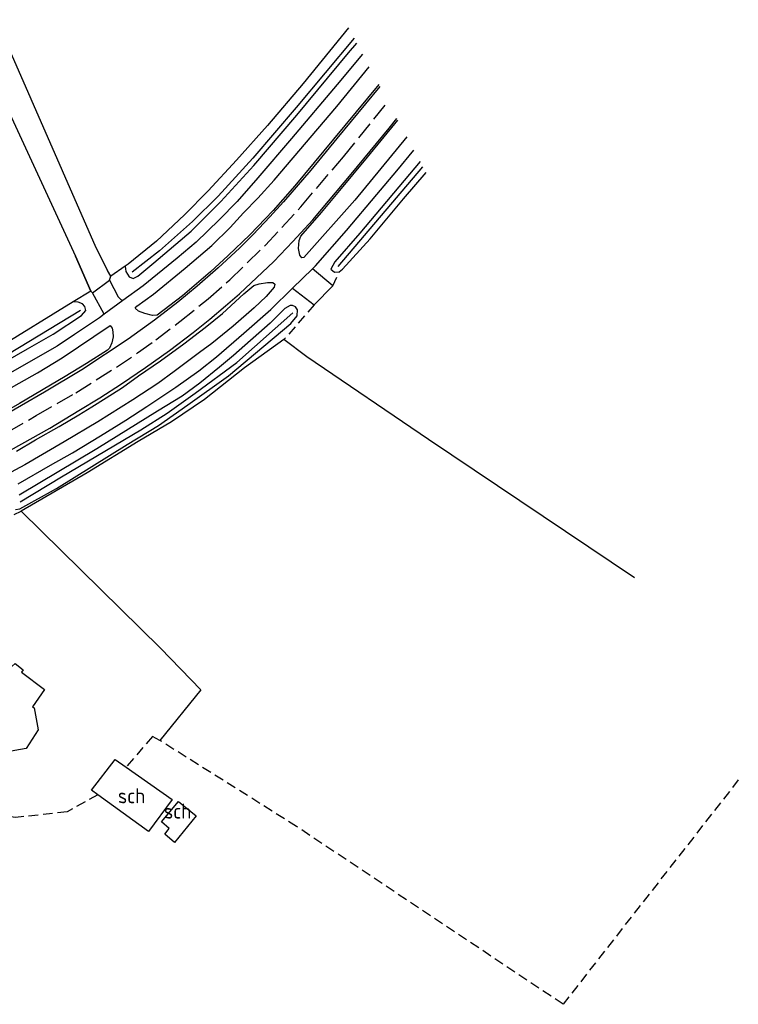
# Model space of a CAD drawing. Header units: metres. Extents: x 233718 to 238088, y 502342 to 506323.
# Tile 10 of 17: x 234936 to 235055, y 503077 to 503240. Entities that reach past the tile are written whole.
import ezdxf
from ezdxf.enums import TextEntityAlignment as Align

# ---------------------------------------------------------------- set-up
doc = ezdxf.new("R2010")
doc.units = ezdxf.units.M
for name, pattern in [('CULTSCH', [2.4, 1.6, -0.8]), ('GREPPEL', [1000.1, 1000, -0.1]), ('RASTER', [1000.1, 1000, -0.1]), ('VERFSTIP', [4, 3, -1])]:
    doc.linetypes.add(name, pattern=pattern)
for name, color, linetype in [('MDI-XX-BEBOUWING', 4, 'Continuous'), ('MDI-XX-GREPPEL', 253, 'Continuous'), ('MDI-XX-MARKERING', 253, 'Continuous'), ('MDI-XX-RASTER', 253, 'Continuous'), ('MDI-XX-TALUD', 253, 'Continuous'), ('MDI-XX-TERREINAFSCH', 253, 'Continuous')]:
    doc.layers.add(name, color=color, linetype=linetype)
doc.styles.add('ISO25', font='ISO', dxfattribs={"height": 2.5})

msp = doc.modelspace()

# ---------------------------------------------------------------- linework, layer by layer
at = {"layer": 'MDI-XX-BEBOUWING'}
for points in [[(234932.25, 503135.18, 0), (234935.26, 503132.96, 0), (234935.71, 503133.36, 0), (234937.04, 503132.36, 0), (234936.77, 503131.95, 0), (234940.61, 503129.1, 0), (234938.63, 503126.22, 0), (234938.88, 503126.04, 0), (234939.56, 503122.41, 0), (234937.58, 503119.32, 0), (234934.15, 503118.68, 0), (234931.05, 503120.65, 0), (234930.96, 503121.09, 0), (234929.71, 503120.94, 0), (234929.31, 503123.87, 0), (234930.41, 503124.11, 0), (234932.09, 503126.91, 0), (234928.3, 503129.58, 0), (234932.25, 503135.18, 0)], [(234949.41, 503111.62, 0), (234948.35, 503112.38, 0), (234952.27, 503117.49, 0), (234954.09, 503116.21, 0), (234961.71, 503110.83, 0), (234957.81, 503105.58, 0), (234949.41, 503111.62, 0)], [(234962.77, 503110.54, 0), (234965.69, 503108.14, 0), (234962.1, 503103.75, 0), (234960.49, 503105.14, 0), (234961.25, 503106.05, 0), (234959.97, 503107.18, 0), (234962.77, 503110.54, 0)]]:
    msp.add_polyline3d(points, close=True, dxfattribs=at)
at = {"layer": 'MDI-XX-GREPPEL', "linetype": 'GREPPEL'}
for points in [[(234991.84, 503236.93, 0), (234982.24, 503225.48, 0), (234975.1, 503217.08, 0), (234969.36, 503210.76, 0), (234965.07, 503206.59, 0), (234959.66, 503201.72, 0), (234955.12, 503198.17, 0)], [(234989.24, 503199.15, 0), (235003.23, 503215.66, 0)], [(234946.56, 503191.87, 0), (234932.02, 503183.06, 0), (234913.93, 503173.21, 0)], [(234936.58, 503160.14, 0), (234943.4, 503164.28, 0), (234956.54, 503172.1, 0), (234960.89, 503174.86, 0), (234965.51, 503178.13, 0), (234972.42, 503183.23, 0), (234981.72, 503191.46, 0)]]:
    msp.add_polyline3d(points, dxfattribs=at)
at = {"layer": 'MDI-XX-MARKERING'}
for points in [[(234996.1, 503228.97, 0), (234989, 503220.35, 0), (234984.68, 503215.1, 0), (234980.16, 503209.87, 0), (234977.89, 503207.36, 0), (234975.16, 503204.45, 0), (234972.87, 503202.17, 0), (234969.32, 503198.9, 0), (234965.85, 503195.86, 0), (234962.68, 503193.22, 0), (234958.79, 503190.24, 0), (234954.45, 503187.11, 0), (234946.77, 503182.03, 0), (234940.57, 503178.33, 0), (234932.92, 503173.89, 0)], [(234927.52, 503164.55, 0), (234941.47, 503172.37, 0), (234946.3, 503175.27, 0), (234949.74, 503177.39, 0), (234953.35, 503179.69, 0), (234957.32, 503182.38, 0), (234961.28, 503185.21, 0), (234965.23, 503188.18, 0), (234967.99, 503190.42, 0), (234970.58, 503192.63, 0), (234972.88, 503194.6, 0), (234978.54, 503199.96, 0), (234981.69, 503203.25, 0), (234985, 503206.86, 0), (234991.39, 503214.44, 0), (234997.63, 503222.04, 0), (234998.95, 503223.65, 0)]]:
    msp.add_polyline3d(points, dxfattribs=at)
at = {"layer": 'MDI-XX-MARKERING', "linetype": 'VERFSTIP'}
msp.add_polyline3d([(234861.65, 503138.67, 0), (234864.94, 503139.74, 0), (234867.78, 503140.6, 0), (234871.52, 503141.84, 0), (234876.16, 503143.41, 0), (234879.38, 503144.6, 0), (234886.23, 503147.3, 0), (234894.64, 503151.03, 0), (234906.04, 503156.46, 0), (234920.84, 503164.15, 0), (234931, 503169.67, 0), (234939.24, 503174.43, 0), (234945.77, 503178.23, 0), (234952.52, 503182.46, 0), (234955.98, 503184.81, 0), (234959.02, 503186.98, 0), (234963.02, 503190.03, 0), (234967.67, 503193.79, 0), (234971.29, 503196.93, 0), (234977.17, 503202.66, 0), (234983.03, 503209.03, 0), (234990.11, 503217.31, 0), (234997.46, 503226.42, 0)], dxfattribs=at)
at = {"layer": 'MDI-XX-RASTER', "linetype": 'RASTER'}
for points in [[(234949.14, 503202.25, 0), (234932.6, 503240.01, 0), (234922.07, 503237.35, 0)], [(234990.91, 503238.66, 0), (234983.4, 503229.47, 0), (234977.54, 503222.5, 0), (234972.37, 503216.74, 0), (234967.71, 503211.67, 0), (234963.79, 503207.67, 0), (234959.13, 503203.35, 0), (234954.47, 503199.53, 0), (234953.96, 503199.18, 0), (234951.59, 503197.54, 0), (234951.01, 503198.5, 0)], [(234948.25, 503195.06, 0), (234945.33, 503193.27, 0), (234931.46, 503184.74, 0), (234920.6, 503178.5, 0), (234912.28, 503173.94, 0), (234911.55, 503173.54, 0), (234901.35, 503197.6, 0), (234888.99, 503224.52, 0), (234913.86, 503231.09, 0), (234930.03, 503234.82, 0), (234945.7, 503200.82, 0)], [(235038.29, 503147.58, 0), (235004.17, 503170.47, 0), (234984.02, 503184.17, 0), (234980.22, 503187.03, 0), (234973.68, 503182.35, 0), (234967.11, 503177.08, 0), (234961.61, 503173.42, 0), (234956.08, 503170.16, 0), (234947.65, 503164.96, 0), (234936.75, 503158.6, 0), (234959.78, 503135.92, 0), (234966.5, 503129.04, 0), (234959.68, 503120.64, 0)]]:
    msp.add_polyline3d(points, dxfattribs=at)
at = {"layer": 'MDI-XX-TALUD'}
for points in [[(234953.96, 503199.18, 0), (234954.08, 503198.29, 0), (234954.63, 503197.4, 0), (234955.26, 503197.15, 0), (234956.02, 503197.53, 0), (234958.67, 503199.72, 0), (234964.9, 503204.99, 0), (234969.77, 503209.92, 0), (234975.24, 503215.89, 0), (234982.36, 503224.22, 0), (234990.92, 503234.51, 0), (234992.28, 503236.11, 0)], [(235002.77, 503216.53, 0), (234992.81, 503204.63, 0), (234988.65, 503199.93, 0), (234987.98, 503198.68, 0), (234988.6, 503198.22, 0), (234989.39, 503198.26, 0), (234989.95, 503198.67, 0), (234994.5, 503203.72, 0), (235000.04, 503210.32, 0), (235003.76, 503214.69, 0)], [(234912.28, 503173.94, 0), (234912.8, 503172.84, 0), (234913.73, 503172.45, 0), (234915.87, 503173.35, 0), (234926.78, 503179.21, 0), (234937.79, 503185.48, 0), (234942.03, 503187.95, 0), (234946.74, 503191, 0), (234947.45, 503191.84, 0), (234947.28, 503192.53, 0), (234946.91, 503192.96, 0), (234946.18, 503193.25, 0), (234945.33, 503193.27, 0)], [(234935.78, 503158.89, 0), (234936.51, 503159.02, 0), (234942.56, 503162.38, 0), (234954.29, 503169.68, 0), (234959.48, 503172.82, 0), (234964.33, 503176.2, 0), (234971.05, 503181.05, 0), (234981.38, 503189.7, 0), (234982.4, 503190.95, 0), (234982.5, 503191.98, 0), (234982.16, 503192.43, 0), (234981.63, 503192.67, 0), (234981.26, 503192.69, 0), (234980.37, 503192.2, 0), (234977.95, 503189.76, 0), (234971.87, 503184.41, 0), (234969.54, 503182.45, 0), (234966.3, 503179.82, 0), (234963.41, 503177.68, 0), (234959.31, 503175.18, 0)], [(234959.31, 503175.18, 0), (234949.28, 503168.94, 0), (234936.41, 503161.28, 0)]]:
    msp.add_polyline3d(points, dxfattribs=at)
at = {"layer": 'MDI-XX-TERREINAFSCH'}
for p, q in [((234949.14, 503202.25), (234951.01, 503198.5)), ((234948.25, 503195.06), (234945.7, 503200.82))]:
    msp.add_line(p, q, dxfattribs=at)
for points in [[(234993.23, 503234.32, 0), (234989.06, 503229.28, 0), (234981.5, 503220.36, 0), (234975.93, 503213.81, 0), (234972.49, 503209.89, 0), (234969.49, 503206.89, 0), (234965.69, 503203.16, 0), (234962.57, 503200.51, 0), (234956.91, 503195.95, 0), (234953.55, 503193.5, 0), (234950.47, 503191.24, 0), (234949.68, 503190.66, 0), (234945.57, 503187.88, 0), (234942.67, 503185.96, 0), (234933.69, 503180.78, 0), (234914.72, 503170.3, 0), (234912.43, 503169.21, 0)], [(234995.94, 503229.26, 0), (234988.46, 503220.22, 0), (234982.05, 503212.52, 0), (234978.44, 503208.39, 0), (234974.6, 503204.36, 0), (234971, 503200.95, 0), (234968.07, 503198.24, 0), (234963.44, 503194.26, 0), (234959.27, 503191.05, 0), (234958.46, 503191.01, 0), (234957.21, 503191.35, 0), (234956.16, 503191.72, 0), (234955.63, 503192.24, 0), (234955.89, 503192.55, 0), (234958.62, 503194.56, 0), (234963.89, 503198.86, 0), (234968.29, 503202.6, 0), (234971.31, 503205.62, 0), (234973.53, 503208, 0), (234975.89, 503210.43, 0), (234978.61, 503213.44, 0), (234988.99, 503225.62, 0), (234994.37, 503232.19, 0)], [(235000.58, 503220.6, 0), (234991.96, 503210.1, 0), (234983.52, 503200.63, 0), (234983.17, 503200.58, 0), (234982.85, 503201.01, 0), (234982.64, 503202.1, 0), (234982.74, 503203.45, 0), (234983.04, 503204.16, 0), (234986.48, 503208.08, 0), (234989.5, 503211.72, 0), (234994.05, 503217.22, 0), (234999.09, 503223.39, 0)], [(234936.21, 503163.12, 0), (234941.56, 503166.21, 0), (234945.21, 503168.27, 0), (234949.85, 503171.08, 0), (234954.06, 503173.71, 0), (234957.52, 503175.95, 0), (234962.32, 503179.17, 0), (234966.12, 503181.84, 0), (234969.09, 503184.18, 0), (234973.59, 503188.07, 0), (234978.05, 503192.01, 0), (234981.66, 503195.54, 0), (234984.94, 503198.76, 0), (234985.45, 503199.25, 0), (234990.58, 503205.09, 0), (234995.63, 503211.05, 0), (234998.92, 503214.99, 0), (235001.76, 503218.4, 0)], [(234951.01, 503198.5, 0), (234949.14, 503202.25, 0)], [(234945.7, 503200.82, 0), (234948.25, 503195.06, 0)], [(234981.66, 503195.54, 0), (234985.23, 503192.77, 0), (234988.31, 503195.94, 0), (234984.94, 503198.76, 0)], [(234935.94, 503168.57, 0), (234939.12, 503170.45, 0), (234943.03, 503172.62, 0), (234946.27, 503174.55, 0), (234948.45, 503175.87, 0), (234950.82, 503177.36, 0), (234953.48, 503179.1, 0), (234956.16, 503181, 0), (234959.79, 503183.52, 0), (234963.68, 503186.34, 0), (234967.17, 503189.02, 0), (234970.05, 503191.35, 0), (234973.62, 503194.6, 0), (234975.25, 503195.98, 0), (234976.12, 503196.29, 0), (234977.54, 503196.51, 0), (234978.37, 503196.51, 0), (234978.73, 503196.23, 0), (234978.64, 503195.69, 0), (234977.31, 503194.14, 0), (234975.32, 503192.27, 0), (234971.82, 503189.24, 0), (234968.28, 503186.38, 0), (234966.26, 503184.87, 0), (234962.08, 503181.72, 0), (234959.34, 503179.73, 0), (234955.24, 503177.06, 0)], [(234950.47, 503191.24, 0), (234948.55, 503194.79, 0), (234951.36, 503196.86, 0), (234952.8, 503194.11, 0), (234953.24, 503193.68, 0), (234953.54, 503193.5, 0)], [(234944.01, 503180.9, 0), (234936.46, 503176.45, 0), (234930.27, 503172.92, 0), (234923.65, 503169.2, 0), (234923.12, 503169.44, 0), (234922.73, 503170.14, 0), (234922.5, 503170.98, 0), (234922.52, 503171.59, 0), (234922.7, 503171.91, 0), (234928.11, 503175.09, 0), (234934.23, 503178.6, 0), (234939.43, 503181.54, 0), (234943.5, 503184, 0), (234951.46, 503189.35, 0), (234951.8, 503188.91, 0), (234951.89, 503188.34, 0), (234951.96, 503187.48, 0), (234951.73, 503186.49, 0), (234951.34, 503185.62, 0), (234951.05, 503185.29, 0), (234947.52, 503183.09, 0), (234944.01, 503180.9, 0)], [(234955.24, 503177.06, 0), (234949.45, 503173.4, 0), (234943.85, 503170.07, 0), (234937.32, 503166.29, 0), (234929.56, 503162.12, 0)]]:
    msp.add_polyline3d(points, dxfattribs=at)
at = {"layer": 'MDI-XX-TERREINAFSCH', "linetype": 'CULTSCH'}
for points in [[(234951.36, 503196.86, 0), (234951.59, 503197.54, 0)], [(234988.31, 503195.94, 0), (234989.39, 503198.26, 0)], [(234948.55, 503194.79, 0), (234948.25, 503195.06, 0)], [(234985.23, 503192.77, 0), (234980.22, 503187.03, 0)], [(234933.41, 503157.09, 0), (234936.75, 503158.6, 0)], [(234949.41, 503111.62, 0), (234944.33, 503108.79, 0), (234935.78, 503107.89, 0), (234923.78, 503109.45, 0), (234921.95, 503111.29, 0), (234913.82, 503124.44, 0), (234913.88, 503125.84, 0), (234914.45, 503126.93, 0), (234915.98, 503129.31, 0)], [(235055.46, 503114.09, 0), (235026.45, 503076.94, 0), (234982.34, 503106.38, 0), (234959.68, 503120.64, 0), (234958.46, 503121.3, 0), (234954.09, 503116.21, 0)]]:
    msp.add_polyline3d(points, dxfattribs=at)

# ---------------------------------------------------------------- texts
at = {"layer": 'MDI-XX-BEBOUWING', "style": 'ISO25'}
for p in [(234955.01, 503111.48), (234962.63, 503108.94)]:
    msp.add_text('sch', height=2.5, dxfattribs=at).set_placement(p, align=Align.MIDDLE_CENTER)

doc.saveas('drawing.dxf')
